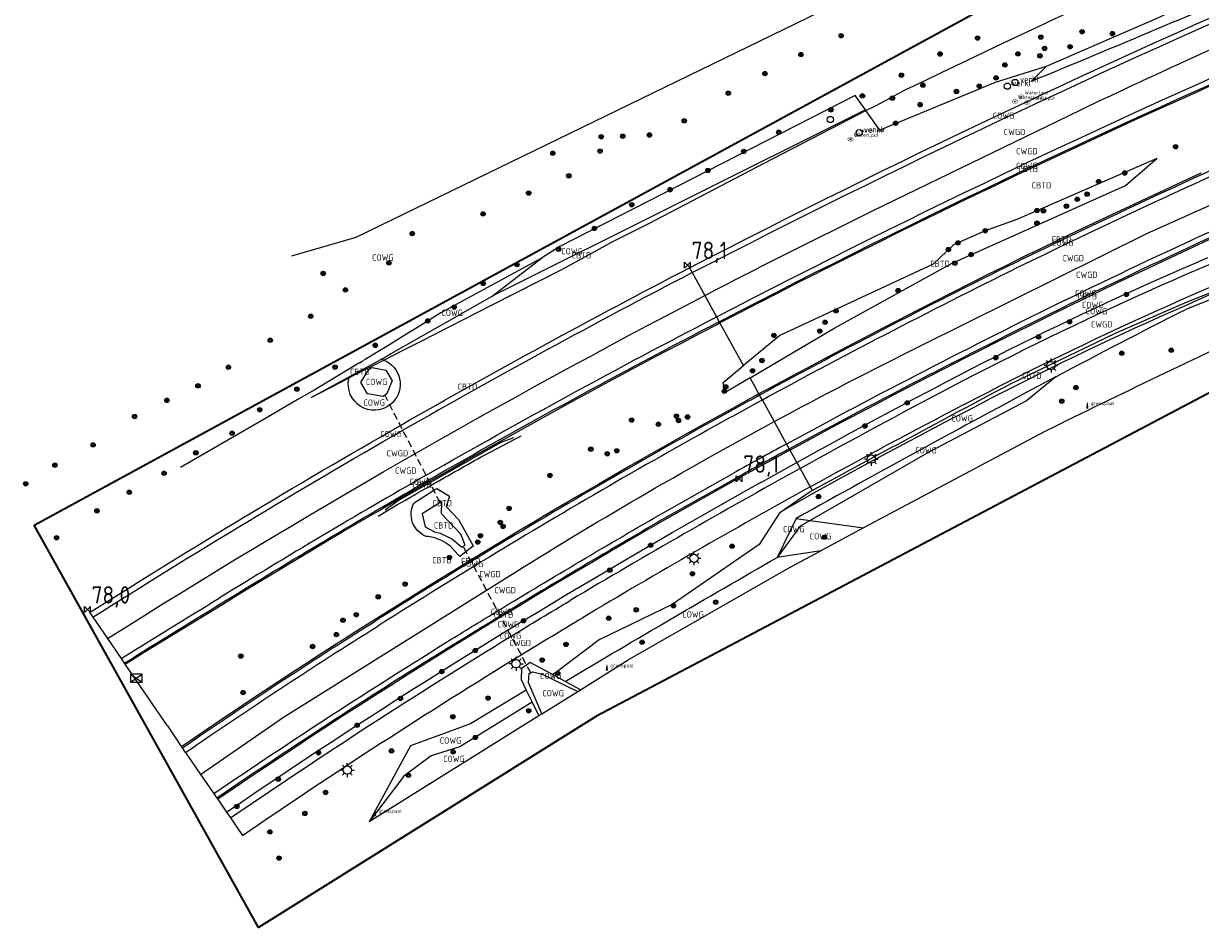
# Model space of a CAD drawing. Extents: x 143041 to 143717, y 457187 to 457767.
# Tile 1 of 10: x 143041 to 143211, y 457357 to 457487. Entities that reach past the tile are written whole.
import ezdxf
from ezdxf.enums import TextEntityAlignment as Align

# ---------------------------------------------------------------- set-up
doc = ezdxf.new("R2010")
doc.units = 0
doc.header["$LTSCALE"] = 4
doc.linetypes.add('STIPPELFIJN', pattern=[0.375, 0.25, -0.125])
doc.linetypes.add('STIPPELGROF', pattern=[0.75, 0.5, -0.25])
doc.layers.get('0').update_dxf_attribs({"linetype": 'CONTINUOUS'})
for name, color, linetype in [('CBTD', 7, 'CONTINUOUS'), ('COWG', 7, 'CONTINUOUS'), ('CWGD', 7, 'CONTINUOUS'), ('G_BTD', 3, 'CONTINUOUS'), ('G_OWG', 6, 'CONTINUOUS'), ('G_OWT', 6, 'CONTINUOUS'), ('G_WGD', 7, 'CONTINUOUS'), ('LKWDUP', 5, 'CONTINUOUS'), ('LSHD', 3, 'CONTINUOUS'), ('LWGI', 7, 'CONTINUOUS'), ('PPALHM', 10, 'CONTINUOUS'), ('PVGO', 102, 'CONTINUOUS')]:
    doc.layers.add(name, color=color, linetype=linetype)
doc.layers.add('meetgrens', color=10, linetype='STIPPELGROF', lineweight=35)
for name, color, linetype, true_color in [('PBRD', 7, 'CONTINUOUS', 0xbd2877), ('PKST', 7, 'CONTINUOUS', 0xbd2877), ('PPAL', 7, 'CONTINUOUS', 0xbd2877), ('PPUT', 7, 'CONTINUOUS', 0xbd2877)]:
    doc.layers.add(name, color=color, linetype=linetype, true_color=true_color)
doc.styles.add('ISO', font='ISO')
doc.styles.get("Standard").update_dxf_attribs({"font": 'ISO'})

# ---------------------------------------------------------------- blocks, each defined once
blk = doc.blocks.new('lichtmast')
at = {"color": 0}
for p, q in [((-0.6, 0), (-1, 0)), ((-0.71, 0.71), (-0.42, 0.42)), ((0, 0.6), (0, 1)), ((0.42, 0.42), (0.71, 0.71)), ((0.6, 0), (1, 0)), ((-0.42, -0.42), (-0.71, -0.71)), ((0, -0.6), (0, -1)), ((0.42, -0.42), (0.71, -0.71))]:
    blk.add_line(p, q, dxfattribs=at)
blk.add_circle((0, 0), 0.6, dxfattribs=at)
blk = doc.blocks.new('boom')
at = {"color": 0}
for radius in [0.315, 0.225, 0.135]:
    blk.add_circle((0, 0), radius, dxfattribs=at)
blk = doc.blocks.new('grensmarkering')
at = {"linetype": 'ByBlock', "lineweight": -2}
h = blk.add_hatch(color=0, dxfattribs=at)
h.dxf.hatch_style = 1
h.paths.add_polyline_path([(0.09, 0.55, 0.219912), (0.05, 0.61, -0.457379), (0.04, 0.66, 2.245674), (-0.04, 0.66, -0.457379), (-0.05, 0.61, 0.219912), (-0.09, 0.55), (-0.15, 0.04), (-0.18, 0.04), (-0.18, 0.01, 0.018367), (-0.1, 0, -0.954633), (0.1, 0, 0.018367), (0.18, 0.01), (0.18, 0.04), (0.15, 0.04)])
at = {"linetype": 'ByBlock', "lineweight": -2, "true_color": 0x681648}
h = blk.add_hatch(color=219, dxfattribs=at)
h.dxf.hatch_style = 1
h.paths.add_polyline_path([(0.1, 0, 1), (-0.1, 0, 1)])
at = {"linetype": 'ByBlock', "lineweight": -2}
h = blk.add_hatch(color=0, dxfattribs=at)
h.dxf.hatch_style = 1
h.paths.add_polyline_path([(0.18, -0.04, -0.022381), (0.08, -0.06, -0.528879), (-0.08, -0.06, -0.022381), (-0.18, -0.04), (-0.18, -0.13, 0.083333), (0.18, -0.13)])
at = {"color": 0, "linetype": 'ByBlock', "lineweight": -2}
blk.add_attdef('GRENSMARKERING', (0.5, 0.35), '', height=0.5, dxfattribs=at)
blk = doc.blocks.new('verklikker')
at = {"color": 0}
blk.add_circle((0, 0), 0.45, dxfattribs=at)
at = {"color": 0, "style": 'ISO'}
blk.add_attdef('VERKLIKKER', (0.7, 0), '', height=0.9, dxfattribs=at)
blk = doc.blocks.new('waterleidingput')
at = {"linetype": 'ByBlock', "lineweight": -2}
h = blk.add_hatch(color=0, dxfattribs=at)
h.dxf.hatch_style = 1
edge = h.paths.add_edge_path()
edge.add_spline(control_points=[(0.44, 0), (0.44, 0.04), (0.43, 0.09), (0.36, 0.2), (0.28, 0.26), (0.09, 0.32), (-0.02, 0.33), (-0.22, 0.29), (-0.31, 0.24), (-0.42, 0.12), (-0.44, 0.06), (-0.44, -0.06), (-0.42, -0.12), (-0.33, -0.22), (-0.28, -0.26), (-0.1, -0.33), (0.04, -0.33), (0.27, -0.27), (0.37, -0.2), (0.43, -0.08), (0.44, -0.04), (0.44, 0)], knot_values=[0, 0, 0, 0, 0.380029, 0.380029, 1.118666, 1.118666, 1.857303, 1.857303, 2.59594, 2.59594, 3.13294, 3.13294, 3.66994, 3.66994, 4.20694, 4.20694, 5.079565, 5.079565, 5.952189, 5.952189, 6.283185, 6.283185, 6.283185, 6.283185], degree=3, periodic=0)
edge = h.paths.add_edge_path(flags=16)
edge.add_ellipse((0, 0), major_axis=(0.392, 0), ratio=0.689655, start_angle=0, end_angle=360)
h = blk.add_hatch(color=0, dxfattribs=at)
h.dxf.hatch_style = 1
h.paths.add_polyline_path([(-0.05, -0.09, -0.141608), (-0.09, -0.05), (-0.1, -0.09), (-0.17, 0.17), (-0.22, 0.17), (-0.13, -0.17), (-0.08, -0.17)])
at = {"linetype": 'ByBlock', "lineweight": -2, "true_color": 0x104b6e}
h = blk.add_hatch(color=156, dxfattribs=at)
h.dxf.hatch_style = 1
h.paths.add_polyline_path([(0.1, 0, 1), (-0.1, 0, 1)])
at = {"linetype": 'ByBlock', "lineweight": -2}
h = blk.add_hatch(color=0, dxfattribs=at)
h.dxf.hatch_style = 1
h.paths.add_polyline_path([(0.02, 0.17), (-0.03, 0.17), (-0.05, 0.09, -0.269854), (0.05, 0.09)])
h = blk.add_hatch(color=0, dxfattribs=at)
h.dxf.hatch_style = 1
h.paths.add_polyline_path([(0.23, 0.17), (0.17, 0.17), (0.1, -0.09), (0.09, -0.05, -0.141608), (0.05, -0.09), (0.07, -0.17), (0.12, -0.17)])
at = {"color": 0, "linetype": 'ByBlock', "lineweight": -2}
blk.add_attdef('WATERLEIDINGPUT', (0.5, 0.35), '', height=0.5, dxfattribs=at)
blk = doc.blocks.new('verkeersteller')
at = {"color": 0}
blk.add_circle((0, 0), 0.45, dxfattribs=at)
blk = doc.blocks.new('kilometerpaal')
at = {"color": 0}
for p, q in [((-0.44, 0.44), (0.44, -0.44)), ((-0.44, -0.44), (-0.44, 0.44)), ((0.44, 0.44), (-0.44, -0.44)), ((0.44, -0.44), (0.44, 0.44))]:
    blk.add_line(p, q, dxfattribs=at)
at = {"color": 0, "style": 'ISO'}
blk.add_attdef('KILOMETERPAAL', (0.59, 0.87), '', height=2.5, dxfattribs=at)
blk = doc.blocks.new('schk.dwg')
for p, q in [((0.86, 0.56), (-0.86, 0.56)), ((-0.86, 0.56), (-0.86, -0.56)), ((0.86, -0.56), (0.86, 0.56)), ((-0.86, -0.56), (0.86, -0.56))]:
    blk.add_line(p, q)
at = {"linetype": 'Continuous'}
for p, q in [((-0.86, 0.56), (0.86, -0.56)), ((-0.86, -0.56), (0.86, 0.56))]:
    blk.add_line(p, q, dxfattribs=at)

msp = doc.modelspace()

# ---------------------------------------------------------------- linework, layer by layer
at = {"layer": 'G_BTD', "linetype": 'Continuous', "transparency": 33554687}
for points in [[(143213.259, 457478.292), (143210.354, 457476.993), (143207.452, 457475.686), (143204.554, 457474.373), (143201.658, 457473.052), (143198.766, 457471.724), (143195.876, 457470.39), (143192.99, 457469.048), (143190.108, 457467.7), (143187.228, 457466.344), (143184.352, 457464.982), (143181.479, 457463.613), (143178.61, 457462.236), (143175.743, 457460.853), (143172.88, 457459.463), (143170.021, 457458.066), (143167.165, 457456.662), (143164.312, 457455.251), (143161.463, 457453.834), (143158.617, 457452.409), (143155.822, 457451.002), (143155.775, 457450.978), (143155.664, 457450.926), (143152.935, 457449.54), (143150.1, 457448.094), (143147.268, 457446.642), (143144.44, 457445.184), (143141.635, 457443.729)], [(143145.989, 457435.819), (143158.207, 457443.031), (143175.056, 457452.284), (143200.166, 457463.542), (143204.673, 457467.454), (143184.494, 457458.67), (143179.918, 457457.03), (143175.323, 457455.002), (143172.411, 457452.226), (143150.279, 457441.939), (143145.023, 457437.574)], [(143211.042, 457465.31), (143208.458, 457464.13), (143205.877, 457462.943), (143203.299, 457461.749), (143200.724, 457460.548), (143198.153, 457459.34), (143195.584, 457458.125), (143193.02, 457456.903), (143190.458, 457455.674), (143187.9, 457454.438), (143185.344, 457453.194), (143182.78, 457451.928), (143180.221, 457450.655), (143177.666, 457449.376), (143175.114, 457448.09), (143172.565, 457446.797), (143170.021, 457445.498), (143167.479, 457444.191), (143164.941, 457442.877), (143162.407, 457441.557), (143159.876, 457440.23), (143157.348, 457438.896), (143154.825, 457437.556), (143152.305, 457436.208), (143149.788, 457434.854), (143147.271, 457433.49)], [(143055.786, 457394.495), (143058.568, 457396.221), (143061.391, 457397.966), (143064.217, 457399.706), (143067.046, 457401.442), (143069.879, 457403.173), (143072.346, 457404.686), (143074.816, 457406.192), (143077.288, 457407.691), (143079.766, 457409.184), (143082.247, 457410.671), (143084.731, 457412.151), (143087.22, 457413.624), (143089.712, 457415.091), (143092.209, 457416.552), (143094.709, 457418.006), (143097.213, 457419.453), (143099.72, 457420.894), (143102.298, 457422.367), (143104.88, 457423.832), (143107.466, 457425.291), (143110.056, 457426.743), (143112.65, 457428.188), (143115.247, 457429.626), (143117.849, 457431.057), (143120.454, 457432.481), (143123.063, 457433.898), (143125.676, 457435.308), (143128.292, 457436.711), (143130.913, 457438.107), (143133.537, 457439.497), (143136.164, 457440.879), (143138.795, 457442.253), (143141.433, 457443.623), (143141.635, 457443.729)], [(143141.635, 457443.729), (143141.539, 457443.903)], [(143145.023, 457437.574), (143141.635, 457443.729)], [(143145.989, 457435.819), (143142.386, 457433.692), (143142.114, 457435.158), (143145.023, 457437.574)], [(143147.271, 457433.49), (143145.989, 457435.819)], [(143147.271, 457433.49), (143144.972, 457432.237), (143142.672, 457430.976), (143140.373, 457429.709), (143138.029, 457428.402), (143135.688, 457427.09), (143133.352, 457425.772), (143131.019, 457424.447), (143128.689, 457423.116), (143126.363, 457421.779), (143124.041, 457420.435), (143121.722, 457419.085), (143119.407, 457417.729), (143117.096, 457416.367), (143114.788, 457414.998), (143112.484, 457413.624), (143110.184, 457412.243), (143107.887, 457410.855), (143105.595, 457409.462), (143103.275, 457408.043), (143100.959, 457406.619), (143098.647, 457405.188), (143096.339, 457403.75), (143094.035, 457402.306), (143091.737, 457400.857), (143089.727, 457399.596), (143087.719, 457398.326), (143085.716, 457397.05), (143083.716, 457395.768), (143081.721, 457394.48), (143079.729, 457393.185), (143077.742, 457391.884), (143075.759, 457390.576), (143073.78, 457389.262), (143071.805, 457387.942), (143069.835, 457386.616), (143067.868, 457385.283), (143065.906, 457383.944), (143063.951, 457382.601)], [(143147.271, 457433.49), (143147.367, 457433.315)], [(143151.634, 457425.561), (143151.73, 457425.386)], [(143097.485, 457417.777), (143100.337, 457419.598), (143100.764, 457419.871), (143102.595, 457418.744), (143102.122, 457417.258), (143103.895, 457415.389), (143104.508, 457414.287), (143105.959, 457411.682), (143106.043, 457411.531), (143104.978, 457410.729), (143104.08, 457410.052), (143103.807, 457410.351), (143102.648, 457411.618)], [(143098.659, 457416.217), (143099.119, 457414.306), (143100.436, 457413.601), (143101.263, 457413.396), (143103.021, 457412.524), (143104.368, 457411.4), (143104.56, 457411.509), (143104.864, 457411.681), (143104.225, 457413.274), (143101.471, 457416.207), (143101.506, 457417.961), (143101.258, 457417.809), (143098.659, 457416.217)], [(143055.786, 457394.495), (143055.673, 457394.66)], [(143061.891, 457385.602), (143055.786, 457394.495)], [(143063.951, 457382.601), (143064.064, 457382.436)], [(143069.039, 457375.186), (143069.152, 457375.021)]]:
    msp.add_lwpolyline(points, dxfattribs=at)
for points in [[(143092.776, 457438.496, -0.0255966), (143093.127, 457438.377)], [(143099.239, 457412.928, -0.445928), (143097.485, 457417.777)], [(143101.338, 457412.405, 0.0873412), (143099.239, 457412.928)], [(143101.338, 457412.405, -0.061609), (143102.648, 457411.618)]]:
    msp.add_lwpolyline(points, format="xyb", dxfattribs=at)
at = {"layer": 'G_OWG', "linetype": 'Continuous', "transparency": 33554687}
for points in [[(143420.168, 457635.756), (143410.635, 457630.507), (143343.4, 457584.81), (143313.84, 457562.98), (143275.25, 457538.02), (143190.33, 457505.31), (143089.11, 457456.05), (143079.798, 457453.354)], [(143164.157, 457475.11), (143166.264, 457476.222), (143168.37, 457477.334), (143171.042, 457478.612), (143173.715, 457479.89), (143177.465, 457481.684), (143182.48, 457484.064), (143187.495, 457486.443), (143189.901, 457487.584), (143192.308, 457488.724), (143200.451, 457492.536), (143210.258, 457497.115), (143215.713, 457499.626), (143227.421, 457505.015), (143231.579, 457506.863), (143235.622, 457508.596), (143247.356, 457513.172), (143259.091, 457517.747), (143270.39, 457522.053), (143281.689, 457526.358), (143286.922, 457527.692), (143292.154, 457529.025)], [(143306.733, 457528.221), (143297.208, 457524.653), (143278.713, 457518.465), (143260.353, 457511.96), (143240.281, 457503.965), (143221.925, 457495.762), (143204.707, 457487.635), (143188.718, 457480.698)], [(143188.718, 457480.698), (143181.336, 457478.392), (143164.733, 457471.559), (143162.706, 457474.365)], [(143186.544, 457478.551), (143188.718, 457480.698)], [(143162.631, 457474.468), (143161.149, 457476.52), (143118.54, 457454.749), (143115.907, 457453.061)], [(143093.127, 457438.377), (143095.822, 457439.749), (143098.597, 457441.162), (143108.752, 457446.333), (143118.907, 457451.504), (143126.162, 457455.484), (143131.389, 457458.059), (143148.027, 457466.76), (143160.393, 457473.179), (143162.706, 457474.365)], [(143162.631, 457474.468), (143108.76, 457447.57)], [(143162.706, 457474.365), (143162.631, 457474.468)], [(143162.706, 457474.365), (143164.157, 457475.11)], [(143151.73, 457425.386), (143154.21, 457426.726), (143156.698, 457428.064), (143159.19, 457429.394), (143161.685, 457430.719), (143164.183, 457432.037), (143166.685, 457433.348), (143169.191, 457434.653), (143171.699, 457435.952), (143174.211, 457437.245), (143176.726, 457438.531), (143179.245, 457439.81), (143181.766, 457441.083), (143184.291, 457442.35), (143186.819, 457443.61), (143189.351, 457444.864), (143191.885, 457446.111), (143194.225, 457447.25), (143196.571, 457448.383), (143198.917, 457449.509), (143201.268, 457450.629), (143203.622, 457451.742), (143205.979, 457452.848), (143208.34, 457453.948), (143210.703, 457455.041), (143213.069, 457456.128)], [(143152.709, 457423.608), (143155.115, 457424.933), (143157.527, 457426.254), (143159.941, 457427.568), (143162.358, 457428.877), (143164.778, 457430.18), (143167.202, 457431.477), (143169.628, 457432.769), (143172.058, 457434.055), (143174.491, 457435.335), (143176.245, 457436.25), (143178.003, 457437.159), (143179.764, 457438.062), (143181.528, 457438.957), (143183.296, 457439.847), (143185.067, 457440.729), (143186.842, 457441.604), (143188.62, 457442.473), (143190.402, 457443.335), (143192.186, 457444.19), (143193.974, 457445.039), (143195.765, 457445.88), (143197.559, 457446.715), (143199.356, 457447.543), (143201.157, 457448.364), (143202.961, 457449.178), (143204.767, 457449.985), (143206.577, 457450.786), (143208.39, 457451.579), (143210.206, 457452.366), (143212.025, 457453.146)], [(143115.907, 457453.061), (143101.38, 457445.172), (143097.739, 457442.919), (143095.913, 457441.798), (143094.088, 457440.682), (143090.428, 457438.461), (143090.083, 457438.253)], [(143108.76, 457447.57), (143115.907, 457453.061)], [(143137.256, 457451.685), (143137.642, 457450.984)], [(143223.027, 457452.27), (143208.994, 457446.75), (143198.759, 457442.244), (143183.309, 457434.817)], [(143092.776, 457438.496), (143094.172, 457439.339), (143108.76, 457447.57)], [(143212.209, 457447.713), (143210.437, 457446.947), (143208.667, 457446.173), (143206.901, 457445.392), (143205.137, 457444.604), (143203.376, 457443.81), (143201.619, 457443.008), (143199.865, 457442.2), (143198.114, 457441.385), (143196.365, 457440.563), (143194.622, 457439.735), (143192.88, 457438.899), (143191.142, 457438.057), (143189.407, 457437.208), (143187.676, 457436.352), (143185.948, 457435.49), (143184.223, 457434.62), (143182.502, 457433.744), (143180.784, 457432.862), (143179.07, 457431.972), (143177.356, 457431.075), (143174.872, 457429.78), (143172.393, 457428.48), (143169.917, 457427.173), (143167.445, 457425.86), (143164.977, 457424.54), (143162.512, 457423.213), (143160.051, 457421.88), (143157.593, 457420.54), (143155.139, 457419.193), (143150.273, 457416.395)], [(143141.153, 457444.605), (143141.539, 457443.903)], [(143141.34, 457443.8), (143141.539, 457443.903)], [(143089.544, 457437.928), (143085.223, 457435.339), (143083.058, 457434.053), (143080.888, 457432.771), (143076.541, 457430.226), (143063.792, 457422.892)], [(143082.65, 457432.977), (143092.776, 457438.496)], [(143088.108, 457435.814), (143088.813, 457436.18), (143093.127, 457438.377)], [(143089.544, 457437.928), (143089.718, 457438.047), (143089.898, 457438.155), (143090.083, 457438.253)], [(143094.342, 457435.373), (143093.527, 457433.447), (143093.016, 457433.108), (143090.789, 457433.485), (143089.829, 457435.124), (143090.9, 457436.971), (143091.146, 457437.138), (143091.423, 457437.326), (143093.42, 457436.911), (143094.342, 457435.373)], [(143190.094, 457435.954), (143185.889, 457432.482), (143171.872, 457425.156), (143154.656, 457415.251)], [(143147.753, 457432.614), (143147.367, 457433.315)], [(143094.43, 457432.273), (143094.159, 457432.021), (143094.003, 457431.897)], [(143187.693, 457427.66), (143162.368, 457414.161)], [(143151.248, 457426.262), (143151.634, 457425.561)], [(143151.73, 457425.386), (143149.163, 457423.99), (143146.606, 457422.59), (143144.057, 457421.186), (143134.016, 457415.536), (143131.346, 457413.987), (143128.674, 457412.427), (143126.006, 457410.862), (143123.341, 457409.29), (143120.68, 457407.712), (143118.023, 457406.128), (143115.37, 457404.537), (143112.72, 457402.94), (143110.074, 457401.337), (143107.869, 457399.993), (143105.666, 457398.646), (143103.467, 457397.295), (143101.151, 457395.857), (143098.836, 457394.411), (143096.528, 457392.959), (143094.223, 457391.5), (143091.922, 457390.035), (143089.625, 457388.563), (143087.333, 457387.084), (143085.045, 457385.599), (143082.761, 457384.107), (143080.482, 457382.609), (143078.207, 457381.104), (143075.936, 457379.592), (143073.669, 457378.074), (143071.407, 457376.549), (143069.152, 457375.021)], [(143151.73, 457425.386), (143152.709, 457423.608)], [(143070.429, 457373.161), (143072.648, 457374.673), (143074.87, 457376.179), (143077.096, 457377.678), (143079.326, 457379.171), (143081.561, 457380.657), (143083.799, 457382.137), (143086.043, 457383.611), (143088.29, 457385.078), (143090.541, 457386.54), (143092.796, 457387.994), (143095.056, 457389.442), (143097.319, 457390.884), (143099.587, 457392.319), (143101.859, 457393.748), (143104.135, 457395.171), (143106.415, 457396.587), (143108.699, 457397.996), (143110.986, 457399.399), (143113.111, 457400.694), (143115.239, 457401.983), (143117.371, 457403.267), (143119.506, 457404.545), (143122.037, 457406.05), (143124.572, 457407.549), (143127.111, 457409.041), (143129.654, 457410.527), (143132.201, 457412.007), (143134.751, 457413.48), (143137.305, 457414.946), (143139.863, 457416.406), (143142.424, 457417.859), (143144.99, 457419.306), (143147.404, 457420.65), (143147.555, 457420.745), (143147.705, 457420.821), (143150.131, 457422.18), (143152.709, 457423.608)], [(143152.709, 457423.608), (143153.191, 457422.732)], [(143143.958, 457421.359), (143133.918, 457415.71)], [(143150.273, 457416.395), (143154.679, 457419.397), (143154.949, 457419.544)], [(143154.657, 457420.069), (143154.949, 457419.544)], [(143150.273, 457416.395), (143147.298, 457411.793), (143134.763, 457403.099), (143124.227, 457398.007), (143118.073, 457393.394), (143117.45, 457393.018)], [(143152.645, 457415.535), (143149.915, 457409.918)], [(143154.656, 457415.251), (143153.2, 457414.413), (143149.915, 457409.918)], [(143152.645, 457415.535), (143154.656, 457415.251)], [(143154.656, 457415.251), (143162.368, 457414.161)], [(143162.368, 457414.161), (143156.192, 457410.869)], [(143121.53, 457390.828), (143128.384, 457395.113), (143151.779, 457408.517), (143156.192, 457410.869)], [(143156.192, 457410.869), (143149.915, 457409.918)], [(143050.675, 457401.943), (143051.128, 457401.283)], [(143055.22, 457395.321), (143055.673, 457394.66)], [(143117.45, 457393.018), (143114.238, 457394.741), (143113.737, 457394.389), (143113, 457393.871), (143112.926, 457392.286), (143113.682, 457390.743)], [(143115.943, 457387.336), (143114.012, 457391.881), (143114.115, 457393.174), (143114.334, 457393.275), (143114.619, 457393.406), (143115.983, 457393.066), (143121.108, 457390.565)], [(143119.309, 457392.02), (143117.45, 457393.018)], [(143121.53, 457390.828), (143119.309, 457392.02)], [(143113.682, 457390.743), (143105.649, 457385.893), (143096.975, 457382.744), (143091.007, 457371.749)], [(143113.682, 457390.743), (143114.513, 457389.045)], [(143115.943, 457387.336), (143121.108, 457390.565)], [(143121.108, 457390.565), (143121.53, 457390.828)], [(143114.513, 457389.045), (143104.122, 457382.568), (143099.969, 457381.284), (143096.013, 457378.343), (143091.007, 457371.749)], [(143114.513, 457389.045), (143115.488, 457387.052)], [(143115.488, 457387.052), (143091.007, 457371.749)], [(143115.943, 457387.336), (143115.488, 457387.052)], [(143061.891, 457385.602), (143063.951, 457382.601)], [(143064.516, 457381.776), (143064.064, 457382.436)], [(143068.587, 457375.845), (143069.039, 457375.186)], [(143069.152, 457375.021), (143070.429, 457373.161)], [(143070.429, 457373.161), (143070.995, 457372.336)]]:
    msp.add_lwpolyline(points, dxfattribs=at)
for points in [[(143137.256, 457451.685, -0.0173407), (143227.588, 457494.404)], [(143222.702, 457493.782, -0.0041206), (143186.544, 457478.551)], [(143141.539, 457443.903, -0.0187117), (143230.637, 457486.109)], [(143185.432, 457453.014, -0.0129467), (143234.559, 457475.443)], [(143234.424, 457465.791, 0.0126483), (143191.797, 457446.29)], [(143235.716, 457456.742, -0.0081885), (143208.852, 457445.691)], [(143095.52, 457428.952, -0.0103225), (143137.256, 457451.685)], [(143185.432, 457453.014, 0.0100848), (143147.367, 457433.315)], [(143151.634, 457425.561, -0.0102365), (143191.797, 457446.29)], [(143190.094, 457435.954, -0.0050763), (143208.852, 457445.691)], [(143141.34, 457443.8, 0.0106924), (143099.59, 457421.05)], [(143219.994, 457443.174, 0.0059536), (143187.693, 457427.66)], [(143093.127, 457438.377, -0.5350297), (143094.43, 457432.273)], [(143094.003, 457431.897, -0.6926856), (143088.072, 457435.657)], [(143190.094, 457435.954, 0.0046721), (143152.645, 457415.535)], [(143154.949, 457419.544, -0.0028205), (143183.309, 457434.817)], [(143147.367, 457433.315, 0.0018771), (143140.47, 457429.534)], [(143140.47, 457429.534, 0.0100797), (143105.736, 457409.314)], [(143050.675, 457401.943, -0.011381), (143095.52, 457428.952)], [(143151.634, 457425.561, 0.0020428), (143143.958, 457421.359)], [(143069.775, 457403.344, -0.00779), (143099.59, 457421.05)], [(143133.918, 457415.71, 0.0052891), (143109.933, 457401.485)], [(143105.736, 457409.314, 0.0041421), (143091.843, 457400.688)], [(143119.309, 457392.02, -0.0040809), (143149.915, 457409.918)], [(143055.673, 457394.66, -0.0020591), (143069.775, 457403.344)], [(143064.064, 457382.436, -0.0110979), (143091.843, 457400.688)], [(143103.362, 457397.465, -0.0014461), (143109.933, 457401.485)], [(143103.362, 457397.465, 0.0107705), (143069.039, 457375.186)]]:
    msp.add_lwpolyline(points, format="xyb", dxfattribs=at)
at = {"layer": 'G_OWT', "linetype": 'Continuous', "transparency": 33554687}
msp.add_lwpolyline([(143082.65, 457432.977), (143088.108, 457435.814)], dxfattribs=at)
msp.add_lwpolyline([(143088.072, 457435.657, -0.0134902), (143088.108, 457435.814)], format="xyb", dxfattribs=at)
at = {"layer": 'G_WGD', "linetype": 'Continuous', "transparency": 33554687}
for points in [[(143137.642, 457450.984, -0.0173204), (143227.864, 457493.652)], [(143193.602, 457474.416, -0.0110004), (143229.046, 457490.436)], [(143141.153, 457444.605, -0.0187129), (143230.361, 457486.861)], [(143234.836, 457474.691, 0.012946), (143185.784, 457452.296)], [(143191.445, 457447.009, -0.0126377), (143234.108, 457466.526)], [(143232.574, 457460.327, 0.0304653), (143174.955, 457434.449)], [(143176.893, 457431.961, -0.0312274), (143233.353, 457457.309)], [(143139.455, 457447.689, -0.0025812), (143150.243, 457453.229)], [(143185.784, 457452.296, 0.0100919), (143147.753, 457432.614)], [(143137.642, 457450.984, 0.0103341), (143095.886, 457428.241)], [(143053.246, 457398.197, -0.0208327), (143139.455, 457447.689)], [(143191.445, 457447.009, 0.0102128), (143151.248, 457426.262)], [(143099.223, 457421.762, -0.0106729), (143140.971, 457444.51)], [(143149.465, 457429.502, -0.0086946), (143170.661, 457440.471)], [(143174.955, 457434.449, 0.0053569), (143153.191, 457422.732)], [(143147.753, 457432.614, 0.0017661), (143140.858, 457428.834)], [(143176.893, 457431.961, 0.0060325), (143154.657, 457420.069)], [(143110.865, 457407.003, -0.0163495), (143149.465, 457429.502)], [(143051.128, 457401.283, -0.0113644), (143095.886, 457428.241)], [(143140.858, 457428.834, 0.0101325), (143106.115, 457408.608)], [(143151.248, 457426.262, 0.0020417), (143143.568, 457422.058)], [(143153.191, 457422.732, 0.008301), (143120.018, 457403.686)], [(143099.223, 457421.762, 0.0077915), (143069.357, 457404.026)], [(143154.657, 457420.069, 0.0090731), (143121.736, 457401.164)], [(143109.555, 457402.191, -0.0053424), (143133.521, 457416.405)], [(143106.115, 457408.608, 0.0041364), (143092.269, 457400.011)], [(143055.22, 457395.321, -0.0020267), (143069.357, 457404.026)], [(143102.942, 457398.146, -0.001327), (143109.555, 457402.191)], [(143111.508, 457398.546, -0.0026222), (143120.018, 457403.686)], [(143112.949, 457395.86, -0.0027571), (143121.736, 457401.164)], [(143064.516, 457381.776, -0.0111335), (143092.269, 457400.011)], [(143068.587, 457375.845, -0.0108013), (143102.942, 457398.146)], [(143070.995, 457372.336, -0.0127847), (143111.508, 457398.546)], [(143072.739, 457369.795, -0.0132033), (143112.949, 457395.86)]]:
    msp.add_lwpolyline(points, format="xyb", dxfattribs=at)
for points in [[(143150.243, 457453.229), (143163.735, 457459.949), (143193.602, 457474.416)], [(143170.661, 457440.471), (143203.245, 457456.622), (143236.072, 457471.328)], [(143137.642, 457450.984), (143139.455, 457447.689)], [(143139.455, 457447.689), (143141.153, 457444.605)], [(143141.153, 457444.605), (143140.971, 457444.51)], [(143147.753, 457432.614), (143149.465, 457429.502)], [(143149.465, 457429.502), (143151.248, 457426.262)], [(143153.191, 457422.732), (143154.657, 457420.069)], [(143133.521, 457416.405), (143143.568, 457422.058)], [(143066.692, 457378.606), (143078.644, 457386.863), (143110.865, 457407.003)], [(143051.128, 457401.283), (143051.101, 457401.266)], [(143051.128, 457401.283), (143053.246, 457398.197)], [(143053.246, 457398.197), (143055.22, 457395.321)], [(143064.516, 457381.776), (143066.692, 457378.606)], [(143066.692, 457378.606), (143068.587, 457375.845)], [(143070.995, 457372.336), (143072.739, 457369.795)]]:
    msp.add_lwpolyline(points, dxfattribs=at)
at = {"layer": 'LKWDUP', "linetype": 'STIPPELFIJN', "lineweight": -3, "transparency": 33554687}
for points in [[(143101.258, 457417.81), (143093.3, 457433.262)], [(143114.347, 457393.251), (143104.512, 457411.598)]]:
    msp.add_lwpolyline(points, dxfattribs=at)
at = {"layer": 'LSHD', "linetype": 'Continuous', "lineweight": -3, "transparency": 33554687}
msp.add_lwpolyline([(143093.344, 457416.787), (143095.044, 457418.039), (143110.046, 457426.51), (143111.876, 457427.183)], dxfattribs=at)
at = {"layer": 'LWGI', "transparency": 33554687}
msp.add_lwpolyline([(143092.317, 457415.848), (143095.009, 457417.47, -0.0015618), (143099.965, 457420.32, -0.0024223), (143107.681, 457424.675), (143112.969, 457427.441)], format="xyb", dxfattribs=at)
at = {"layer": 'meetgrens', "linetype": 'Continuous', "transparency": 33554687, "flags": 128}
msp.add_lwpolyline([(143042.65, 457414.581), (143193.047, 457496.462), (143334.975, 457548.68), (143351.72, 457478.805), (143253.029, 457455.154), (143123.798, 457387.023), (143075.027, 457356.533), (143042.65, 457414.581)], dxfattribs=at)

# ---------------------------------------------------------------- block references
at = {"layer": 'PBRD', "transparency": 33554687}
ref = msp.add_blockref('verklikker', (143183.103, 457477.877), dxfattribs=at)
ref.add_attrib('VERKLIKKER', 'verkl ', (143183.803, 457477.877), dxfattribs={"layer": '0', "height": 0.9, "style": 'ISO'})
ref = msp.add_blockref('verklikker', (143184.233, 457478.416), dxfattribs=at)
ref.add_attrib('VERKLIKKER', 'verkl ', (143184.933, 457478.416), dxfattribs={"layer": '0', "height": 0.9, "style": 'ISO'})
ref = msp.add_blockref('verklikker', (143161.733, 457471.167), dxfattribs=at)
ref.add_attrib('VERKLIKKER', 'verkl ', (143162.433, 457471.167), dxfattribs={"layer": '0', "height": 0.9, "style": 'ISO'})
at = {"layer": 'PKST', "transparency": 33554687}
msp.add_blockref('schk.dwg', (143057.412, 457392.495), dxfattribs=at)
at = {"layer": 'PPAL', "transparency": 33554687}
for name, p in [('verkeersteller', (143157.555, 457473.077)), ('lichtmast', (143189.413, 457437.578)), ('lichtmast', (143163.476, 457424.095)), ('lichtmast', (143137.889, 457409.783)), ('lichtmast', (143112.224, 457394.565)), ('lichtmast', (143087.856, 457379.228))]:
    msp.add_blockref(name, p, dxfattribs=at)
for p in [(143194.653, 457431.524), (143125.323, 457393.719), (143091.862, 457372.721)]:
    msp.add_blockref('grensmarkering', p, dxfattribs=at).add_auto_attribs({'GRENSMARKERING': 'grenspaal'})
at = {"layer": 'PPALHM', "transparency": 33554687}
ref = msp.add_blockref('kilometerpaal', (143136.957, 457452.074), dxfattribs=at)
ref.add_attrib('Puntnummer', '78,1', (143137.548, 457452.942), dxfattribs={"layer": '0', "height": 2.5, "style": 'ISO'})
ref = msp.add_blockref('kilometerpaal', (143144.421, 457421.251), dxfattribs=at)
ref.add_attrib('Puntnummer', '78,1', (143145.012, 457422.119), dxfattribs={"layer": '0', "height": 2.5, "style": 'ISO'})
ref = msp.add_blockref('kilometerpaal', (143050.361, 457402.381), dxfattribs=at)
ref.add_attrib('Puntnummer', '78,0', (143050.952, 457403.249), dxfattribs={"layer": '0', "height": 2.5, "style": 'ISO'})
at = {"layer": 'PPUT', "transparency": 33554687}
for p in [(143185.099, 457476.364), (143184.236, 457475.675), (143185.979, 457475.519), (143160.498, 457470.218), (143161.404, 457470.9)]:
    msp.add_blockref('waterleidingput', p, dxfattribs=at).add_auto_attribs({'WATERLEIDINGPUT': 'WaterLput'})
at = {"layer": 'PVGO', "transparency": 33554687}
for p in [(143159.121, 457485.156), (143193.889, 457485.738), (143198.265, 457485.455), (143178.816, 457484.816), (143187.941, 457484.96), (143187.952, 457484.963), (143192.155, 457483.576), (143153.327, 457482.429), (143173.409, 457482.524), (143184.631, 457482.529), (143187.805, 457482.259), (143188.48, 457483.327), (143182.751, 457480.939), (143148.123, 457479.697), (143167.825, 457479.467), (143181.478, 457479.074), (143142.831, 457476.875), (143170.922, 457478.009), (143175.767, 457477.118), (143179.059, 457477.898), (143162.183, 457476.47), (143166.512, 457476.156), (143170.524, 457475.215), (143157.658, 457474.472), (143136.479, 457472.885), (143166.981, 457472.529), (143124.5, 457470.596), (143127.6, 457470.668), (143131.464, 457470.84), (143150.134, 457471.239), (143117.505, 457468.199), (143124.345, 457468.515), (143145.08, 457468.477), (143207.395, 457469.149), (143119.826, 457464.948), (143139.908, 457465.714), (143200.049, 457465.359), (143196.289, 457464.118), (143114.032, 457462.465), (143134.442, 457462.952), (143193.204, 457461.565), (143194.622, 457462.31), (143128.917, 457460.777), (143187.387, 457459.934), (143188.309, 457459.899), (143191.643, 457460.572), (143107.458, 457459.446), (143187.391, 457458.12), (143097.233, 457456.622), (143123.51, 457457.368), (143179.918, 457457.03), (143175.974, 457455.27), (143118.338, 457454.371), (143174.603, 457454.32), (143177.873, 457453.582), (143093.873, 457452.385), (143112.343, 457452.138), (143175.536, 457452.346), (143084.378, 457450.876), (143107.465, 457449.434), (143087.591, 457448.49), (143167.353, 457448.393), (143200.289, 457447.854), (143103.292, 457446.025), (143082.576, 457444.692), (143158.397, 457445.466), (143099.472, 457444.027), (143156.811, 457443.83), (143192.099, 457443.905), (143076.733, 457441.235), (143149.425, 457441.933), (143156.03, 457442.55), (143187.608, 457441.715), (143091.89, 457440.5), (143199.611, 457439.353), (143206.769, 457439.796), (143147.69, 457438.313), (143181.446, 457438.72), (143070.695, 457437.339), (143086.094, 457437.347), (143146.344, 457436.838), (143066.313, 457434.661), (143080.59, 457434.172), (143142.462, 457434.517), (143193.013, 457434.404), (143061.833, 457432.567), (143142.278, 457433.877), (143190.967, 457432.44), (143075.224, 457431.218), (143168.662, 457432.186), (143057.158, 457430.23), (143128.887, 457429.713), (143132.753, 457429.121), (143135.348, 457430.291), (143135.671, 457429.653), (143136.956, 457430.162), (143071.231, 457427.82), (143162.557, 457428.864), (143051.169, 457426.14), (143066, 457424.999), (143123.001, 457425.523), (143125.382, 457424.856), (143126.739, 457425.303), (143045.667, 457423.218), (143041.451, 457420.539), (143061.421, 457422.046), (143117.098, 457421.744), (143056.394, 457419.312), (143155.856, 457418.676), (143051.73, 457416.628), (143111.207, 457416.979), (143109.941, 457414.956), (143110.337, 457414.377), (143045.909, 457412.747), (143106.68, 457412.123), (143107.077, 457413.037), (143156.719, 457412.833), (143131.625, 457411.657), (143143.385, 457411.509), (143102.59, 457409.904), (143125.743, 457408.067), (143137.659, 457407.557), (143096.204, 457406.063), (143092.317, 457404.222), (143129.551, 457402.345), (143134.93, 457402.948), (143141.032, 457403.448), (143087.238, 457400.843), (143089.159, 457401.635), (143113.304, 457400.777), (143125.589, 457401.126), (143086.287, 457398.782), (143082.853, 457397.056), (143119.421, 457397.367), (143130.401, 457397.662), (143072.492, 457395.679), (143106.319, 457396.465), (143115.98, 457395.095), (143101.484, 457393.433), (143118.229, 457393.205), (143072.815, 457390.41), (143095.521, 457389.57), (143108.176, 457389.615), (143103.091, 457386.933), (143114.04, 457387.8), (143089.278, 457385.702), (143106.338, 457383.942), (143083.702, 457381.743), (143094.238, 457381.994), (143103.117, 457381.854), (143096.678, 457378.492), (143077.886, 457377.924), (143084.731, 457376.005), (143071.917, 457373.998), (143081.734, 457372.973), (143076.696, 457370.304), (143078.013, 457366.548)]:
    msp.add_blockref('boom', p, dxfattribs=at)

# ---------------------------------------------------------------- texts
at = {"layer": 'CBTD', "transparency": 33554687, "style": 'ISO'}
for p in [(143186.123, 457465.931), (143188.049, 457463.582), (143190.915, 457455.777), (143121.661, 457453.476), (143173.394, 457452.267), (143194.655, 457447.564), (143089.651, 457436.694), (143186.65, 457436.132), (143105.199, 457434.535), (143098.654, 457420.395), (143101.563, 457417.744), (143101.762, 457414.523), (143101.52, 457409.518), (143105.659, 457409.384), (143110.385, 457401.641)]:
    msp.add_text('CBTD', height=0.9, dxfattribs=at).set_placement(p, align=Align.MIDDLE_CENTER)
at = {"layer": 'COWG', "transparency": 33554687, "style": 'ISO'}
for p in [(143182.56, 457473.624), (143185.895, 457466.377), (143191.102, 457455.308), (143092.99, 457453.169), (143120.279, 457454.065), (143194.427, 457448.006), (143195.423, 457446.324), (143102.995, 457445.183), (143195.96, 457445.415), (143092.086, 457435.227), (143091.745, 457432.236), (143176.583, 457429.956), (143094.159, 457427.706), (143171.37, 457425.363), (143098.38, 457420.813), (143152.286, 457413.979), (143156.142, 457412.951), (143105.909, 457408.95), (143110.111, 457402.059), (143137.751, 457401.68), (143111.115, 457400.25), (143111.417, 457398.613), (143117.228, 457392.798), (143117.56, 457390.322), (143102.76, 457383.496), (143103.248, 457380.85)]:
    msp.add_text('COWG', height=0.9, dxfattribs=at).set_placement(p, align=Align.MIDDLE_CENTER)
at = {"layer": 'CWGD', "transparency": 33554687, "style": 'ISO'}
for p in [(143184.154, 457471.273), (143185.931, 457468.494), (143192.624, 457453.071), (143194.583, 457450.675), (143196.736, 457443.529), (143095.093, 457424.926), (143096.304, 457422.428), (143108.45, 457407.494), (143110.651, 457405.188), (143112.826, 457397.566)]:
    msp.add_text('CWGD', height=0.9, dxfattribs=at).set_placement(p, align=Align.MIDDLE_CENTER)

doc.saveas('drawing.dxf')
